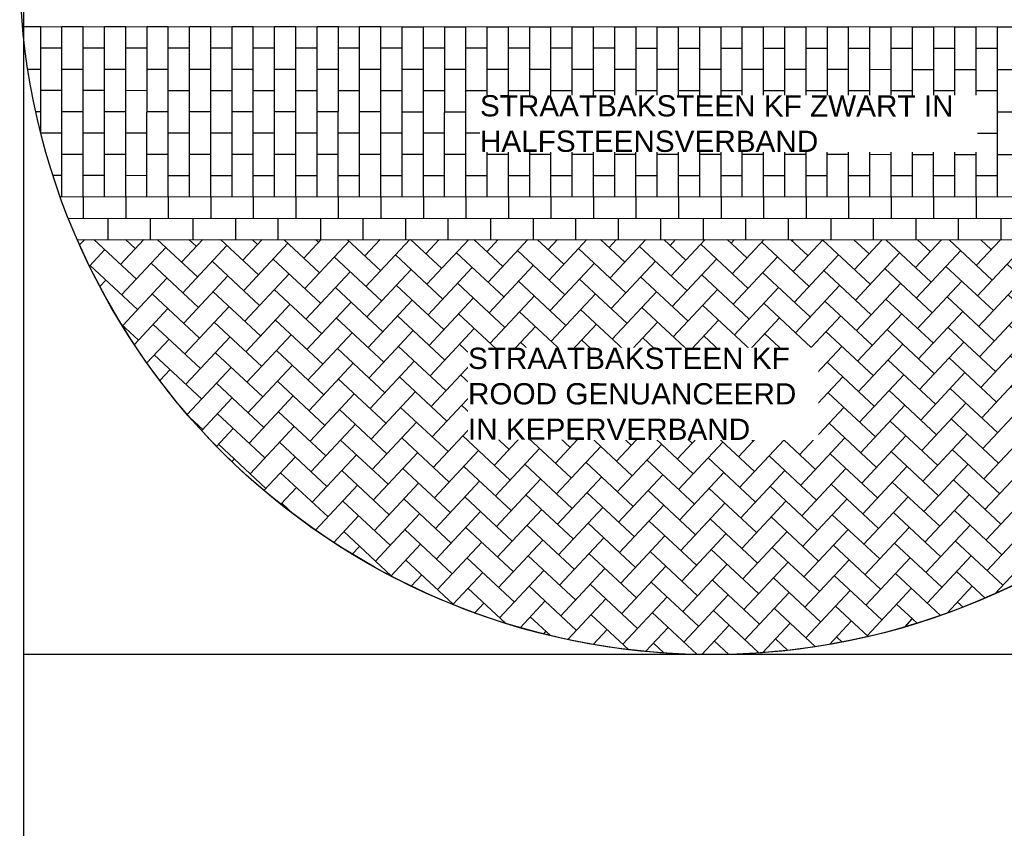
# Model space of a CAD drawing. Header units: metres. Extents: x 252743 to 254903, y 592696 to 593766.
# Tile 190 of 256: x 254463.91 to 254468.55, y 593466.77 to 593470.58. Entities that reach past the tile are written whole.
import ezdxf

# ---------------------------------------------------------------- set-up
doc = ezdxf.new("R2010")
doc.units = ezdxf.units.M
for name, color, linetype in [('N-WB-AANDUIDING PROFIEL', 4, 'Continuous'), ('N-WB-PROFIEL-ARC', 8, 'Continuous'), ('N-WB-PROFIEL-LIJN', 3, 'Continuous'), ('N-WB-PROFIEL-TEKST 50', 7, 'Continuous')]:
    doc.layers.add(name, color=color, linetype=linetype)
doc.layers.add('N-WB-PROFIEL-HULP', color=6, linetype='Continuous', plot=False)
doc.styles.add('N_STANDARD 50', font='arial.ttf', dxfattribs={"height": 0.1})

msp = doc.modelspace()

# ---------------------------------------------------------------- hatches: boundary and pattern name
at = {"layer": 'N-WB-PROFIEL-ARC'}
h = msp.add_hatch(dxfattribs=at)
h.set_pattern_fill('AR-HBONE', color=256, scale=0.001, angle=361.9806, style=0)
h.set_pattern_definition([(46.980637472, (43848.54019, 70695.49862), (-0.00496597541, 0.143598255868), [0.3048, -0.1016]), (136.980637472, (43848.60951, 70695.5729), (-0.00496597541, 0.143598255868), [0.3048, -0.1016])])
edge = h.paths.add_edge_path()
edge.add_arc((254467.1677, 593470.8442), 3.2527, 203.5369, 336.4247, ccw=False)
edge.add_line((254464.1856, 593469.5453), (254470.1488, 593469.5433))

# ---------------------------------------------------------------- linework, layer by layer
at = {"layer": 'N-WB-AANDUIDING PROFIEL', "lineweight": -3}
msp.add_circle((254467.1677, 593470.8442), 3.2527, dxfattribs=at)
at = {"layer": 'N-WB-PROFIEL-ARC'}
for p, q in [((254470.4064, 593470.5432), (254463.9287, 593470.5454)), ((254464.0139, 593470.5454), (254463.9287, 593470.5454)), ((254464.0138, 593470.0487), (254464.0139, 593470.5454)), ((254464.1137, 593469.7454), (254464.1139, 593470.5454)), ((254464.2139, 593470.5453), (254464.1139, 593470.5454)), ((254464.2137, 593469.7453), (254464.2139, 593470.5453)), ((254464.3137, 593469.7453), (254464.3139, 593470.5453)), ((254464.4139, 593470.5453), (254464.3139, 593470.5453)), ((254464.4137, 593469.7453), (254464.4139, 593470.5453)), ((254464.5137, 593469.7452), (254464.5139, 593470.5452)), ((254464.6139, 593470.5452), (254464.5139, 593470.5452)), ((254464.6137, 593469.7452), (254464.6139, 593470.5452)), ((254464.7137, 593469.7452), (254464.7139, 593470.5452)), ((254464.8139, 593470.5451), (254464.7139, 593470.5452)), ((254464.8137, 593469.7451), (254464.8139, 593470.5451)), ((254464.9137, 593469.7451), (254464.9139, 593470.5451)), ((254465.0139, 593470.5451), (254464.9139, 593470.5451)), ((254465.0137, 593469.7451), (254465.0139, 593470.5451)), ((254465.1137, 593469.745), (254465.1139, 593470.545)), ((254465.2139, 593470.545), (254465.1139, 593470.545)), ((254465.2137, 593469.745), (254465.2139, 593470.545)), ((254465.3137, 593469.745), (254465.3139, 593470.545)), ((254465.4139, 593470.5449), (254465.3139, 593470.545)), ((254465.4137, 593469.7449), (254465.4139, 593470.5449)), ((254465.5137, 593469.7449), (254465.5139, 593470.5449)), ((254465.6139, 593470.5449), (254465.5139, 593470.5449)), ((254465.6137, 593469.7449), (254465.6139, 593470.5449)), ((254465.7137, 593469.7448), (254465.7139, 593470.5448)), ((254465.8139, 593470.5448), (254465.7139, 593470.5448)), ((254465.8137, 593469.7448), (254465.8139, 593470.5448)), ((254465.9137, 593469.7448), (254465.9139, 593470.5448)), ((254466.0139, 593470.5447), (254465.9139, 593470.5448)), ((254466.0137, 593469.7447), (254466.0139, 593470.5447)), ((254466.1137, 593469.7447), (254466.1139, 593470.5447)), ((254466.2139, 593470.5446), (254466.1139, 593470.5447)), ((254466.2137, 593469.7446), (254466.2139, 593470.5446)), ((254466.3137, 593469.7446), (254466.3139, 593470.5446)), ((254466.4139, 593470.5446), (254466.3139, 593470.5446)), ((254466.4137, 593469.7446), (254466.4139, 593470.5446)), ((254466.5137, 593469.7445), (254466.5139, 593470.5445)), ((254466.6139, 593470.5445), (254466.5139, 593470.5445)), ((254466.6137, 593469.7445), (254466.6139, 593470.5445)), ((254466.7137, 593469.7445), (254466.7139, 593470.5445)), ((254466.8139, 593470.5444), (254466.7139, 593470.5445)), ((254466.8137, 593469.7444), (254466.8139, 593470.5444)), ((254466.9137, 593469.7444), (254466.9139, 593470.5444)), ((254467.0139, 593470.5444), (254466.9139, 593470.5444)), ((254467.0137, 593469.7444), (254467.0139, 593470.5444)), ((254467.1137, 593469.7443), (254467.1139, 593470.5443)), ((254467.2139, 593470.5443), (254467.1139, 593470.5443)), ((254467.2137, 593469.7443), (254467.2139, 593470.5443)), ((254467.3137, 593469.7443), (254467.3139, 593470.5443)), ((254467.4139, 593470.5442), (254467.3139, 593470.5443)), ((254467.4137, 593469.7442), (254467.4139, 593470.5442)), ((254467.5137, 593469.7442), (254467.5139, 593470.5442)), ((254467.6139, 593470.5442), (254467.5139, 593470.5442)), ((254467.6137, 593469.7442), (254467.6139, 593470.5442)), ((254467.7137, 593469.7441), (254467.7139, 593470.5441)), ((254467.8139, 593470.5441), (254467.7139, 593470.5441)), ((254467.8137, 593469.7441), (254467.8139, 593470.5441)), ((254467.9137, 593469.7441), (254467.9139, 593470.5441)), ((254468.0139, 593470.544), (254467.9139, 593470.5441)), ((254468.0137, 593469.744), (254468.0139, 593470.544)), ((254468.1137, 593469.744), (254468.1139, 593470.544)), ((254468.2139, 593470.544), (254468.1139, 593470.544)), ((254468.2137, 593469.744), (254468.2139, 593470.544)), ((254468.3137, 593469.7439), (254468.3139, 593470.5439)), ((254468.4139, 593470.5439), (254468.3139, 593470.5439)), ((254468.4137, 593469.7439), (254468.4139, 593470.5439)), ((254468.5137, 593469.7439), (254468.5139, 593470.5439)), ((254468.6139, 593470.5438), (254468.5139, 593470.5439)), ((254464.1139, 593470.4454), (254464.0139, 593470.4454)), ((254464.3139, 593470.4453), (254464.2139, 593470.4453)), ((254464.5139, 593470.4452), (254464.4139, 593470.4453)), ((254464.7139, 593470.4452), (254464.6139, 593470.4452)), ((254464.9139, 593470.4451), (254464.8139, 593470.4451)), ((254465.1139, 593470.445), (254465.0139, 593470.4451)), ((254465.3139, 593470.445), (254465.2139, 593470.445)), ((254465.5139, 593470.4449), (254465.4139, 593470.4449)), ((254465.7139, 593470.4448), (254465.6139, 593470.4449)), ((254465.9139, 593470.4448), (254465.8139, 593470.4448)), ((254466.1139, 593470.4447), (254466.0139, 593470.4447)), ((254466.3139, 593470.4446), (254466.2139, 593470.4446)), ((254466.5139, 593470.4445), (254466.4139, 593470.4446)), ((254466.7139, 593470.4445), (254466.6139, 593470.4445)), ((254466.9139, 593470.4444), (254466.8139, 593470.4444)), ((254467.1139, 593470.4443), (254467.0139, 593470.4444)), ((254467.3139, 593470.4443), (254467.2139, 593470.4443)), ((254467.5139, 593470.4442), (254467.4139, 593470.4442)), ((254467.7139, 593470.4441), (254467.6139, 593470.4442)), ((254467.9139, 593470.4441), (254467.8139, 593470.4441)), ((254468.1139, 593470.444), (254468.0139, 593470.444)), ((254468.3139, 593470.4439), (254468.2139, 593470.444)), ((254468.5139, 593470.4439), (254468.4139, 593470.4439)), ((254464.0139, 593470.3454), (254463.9535, 593470.3454)), ((254464.2139, 593470.3453), (254464.1139, 593470.3454)), ((254464.4139, 593470.3453), (254464.3139, 593470.3453)), ((254464.6139, 593470.3452), (254464.5139, 593470.3452)), ((254464.8139, 593470.3451), (254464.7139, 593470.3452)), ((254465.0139, 593470.3451), (254464.9139, 593470.3451)), ((254465.2139, 593470.345), (254465.1139, 593470.345)), ((254465.4139, 593470.3449), (254465.3139, 593470.345)), ((254465.6139, 593470.3449), (254465.5139, 593470.3449)), ((254465.8139, 593470.3448), (254465.7139, 593470.3448)), ((254466.0139, 593470.3447), (254465.9139, 593470.3448)), ((254466.2139, 593470.3446), (254466.1139, 593470.3447)), ((254466.4139, 593470.3446), (254466.3139, 593470.3446)), ((254466.6139, 593470.3445), (254466.5139, 593470.3445)), ((254466.8139, 593470.3444), (254466.7139, 593470.3445)), ((254467.0139, 593470.3444), (254466.9139, 593470.3444)), ((254467.2139, 593470.3443), (254467.1139, 593470.3443)), ((254467.4139, 593470.3442), (254467.3139, 593470.3443)), ((254467.6139, 593470.3442), (254467.5139, 593470.3442)), ((254467.8139, 593470.3441), (254467.7139, 593470.3441)), ((254468.0139, 593470.344), (254467.9139, 593470.3441)), ((254468.2139, 593470.344), (254468.1139, 593470.344)), ((254468.4139, 593470.3439), (254468.3139, 593470.3439)), ((254468.6139, 593470.3438), (254468.5139, 593470.3439)), ((254464.1138, 593470.2454), (254464.0138, 593470.2454)), ((254464.3138, 593470.2453), (254464.2138, 593470.2453)), ((254464.5138, 593470.2452), (254464.4138, 593470.2453)), ((254464.7138, 593470.2452), (254464.6138, 593470.2452)), ((254464.9138, 593470.2451), (254464.8138, 593470.2451)), ((254465.1138, 593470.245), (254465.0138, 593470.2451)), ((254465.3138, 593470.245), (254465.2138, 593470.245)), ((254465.5138, 593470.2449), (254465.4138, 593470.2449)), ((254465.7138, 593470.2448), (254465.6138, 593470.2449)), ((254465.9138, 593470.2448), (254465.8138, 593470.2448)), ((254466.1138, 593470.2447), (254466.0138, 593470.2447)), ((254466.3138, 593470.2446), (254466.2138, 593470.2446)), ((254466.5138, 593470.2445), (254466.4138, 593470.2446)), ((254466.7138, 593470.2445), (254466.6138, 593470.2445)), ((254466.9138, 593470.2444), (254466.8138, 593470.2444)), ((254467.1138, 593470.2443), (254467.0138, 593470.2444)), ((254467.3138, 593470.2443), (254467.2138, 593470.2443)), ((254467.5138, 593470.2442), (254467.4138, 593470.2442)), ((254467.7138, 593470.2441), (254467.6138, 593470.2442)), ((254467.9138, 593470.2441), (254467.8138, 593470.2441)), ((254468.1138, 593470.244), (254468.0138, 593470.244)), ((254468.3138, 593470.2439), (254468.2138, 593470.244)), ((254468.5138, 593470.2439), (254468.4138, 593470.2439)), ((254464.0138, 593470.1454), (254463.9909, 593470.1454)), ((254464.2138, 593470.1453), (254464.1138, 593470.1454)), ((254464.4138, 593470.1453), (254464.3138, 593470.1453)), ((254464.6138, 593470.1452), (254464.5138, 593470.1452)), ((254464.8138, 593470.1451), (254464.7138, 593470.1452)), ((254465.0138, 593470.1451), (254464.9138, 593470.1451)), ((254465.2138, 593470.145), (254465.1138, 593470.145)), ((254465.4138, 593470.1449), (254465.3138, 593470.145)), ((254465.6138, 593470.1449), (254465.5138, 593470.1449)), ((254465.8138, 593470.1448), (254465.7138, 593470.1448)), ((254466.0138, 593470.1447), (254465.9138, 593470.1448)), ((254466.2138, 593470.1446), (254466.1138, 593470.1447)), ((254466.4138, 593470.1446), (254466.3138, 593470.1446)), ((254466.6138, 593470.1445), (254466.5138, 593470.1445)), ((254466.8138, 593470.1444), (254466.7138, 593470.1445)), ((254467.0138, 593470.1444), (254466.9138, 593470.1444)), ((254467.2138, 593470.1443), (254467.1138, 593470.1443)), ((254467.4138, 593470.1442), (254467.3138, 593470.1443)), ((254467.6138, 593470.1442), (254467.5138, 593470.1442)), ((254467.8138, 593470.1441), (254467.7138, 593470.1441)), ((254468.0138, 593470.144), (254467.9138, 593470.1441)), ((254468.2138, 593470.144), (254468.1138, 593470.144)), ((254468.4138, 593470.1439), (254468.3138, 593470.1439)), ((254468.6138, 593470.1438), (254468.5138, 593470.1439)), ((254464.1138, 593470.0454), (254464.0138, 593470.0454)), ((254464.3138, 593470.0453), (254464.2138, 593470.0453)), ((254464.5138, 593470.0452), (254464.4138, 593470.0453)), ((254464.7138, 593470.0452), (254464.6138, 593470.0452)), ((254464.9138, 593470.0451), (254464.8138, 593470.0451)), ((254465.1138, 593470.045), (254465.0138, 593470.0451)), ((254465.3138, 593470.045), (254465.2138, 593470.045)), ((254465.5138, 593470.0449), (254465.4138, 593470.0449)), ((254465.7138, 593470.0448), (254465.6138, 593470.0449)), ((254465.9138, 593470.0448), (254465.8138, 593470.0448)), ((254466.1138, 593470.0447), (254466.0138, 593470.0447)), ((254466.3138, 593470.0446), (254466.2138, 593470.0446)), ((254466.5138, 593470.0445), (254466.4138, 593470.0446)), ((254466.7138, 593470.0445), (254466.6138, 593470.0445)), ((254466.9138, 593470.0444), (254466.8138, 593470.0444)), ((254467.1138, 593470.0443), (254467.0138, 593470.0444)), ((254467.3138, 593470.0443), (254467.2138, 593470.0443)), ((254467.5138, 593470.0442), (254467.4138, 593470.0442)), ((254467.7138, 593470.0441), (254467.6138, 593470.0442)), ((254467.9138, 593470.0441), (254467.8138, 593470.0441)), ((254468.1138, 593470.044), (254468.0138, 593470.044)), ((254468.3138, 593470.0439), (254468.2138, 593470.044)), ((254468.5138, 593470.0439), (254468.4138, 593470.0439)), ((254464.2137, 593469.9453), (254464.1137, 593469.9454)), ((254464.4137, 593469.9453), (254464.3137, 593469.9453)), ((254464.6137, 593469.9452), (254464.5137, 593469.9452)), ((254464.8137, 593469.9451), (254464.7137, 593469.9452)), ((254465.0137, 593469.9451), (254464.9137, 593469.9451)), ((254465.2137, 593469.945), (254465.1137, 593469.945)), ((254465.4137, 593469.9449), (254465.3137, 593469.945)), ((254465.6137, 593469.9449), (254465.5137, 593469.9449)), ((254465.8137, 593469.9448), (254465.7137, 593469.9448)), ((254466.0137, 593469.9447), (254465.9137, 593469.9448)), ((254466.2137, 593469.9446), (254466.1137, 593469.9447)), ((254466.4137, 593469.9446), (254466.3137, 593469.9446)), ((254466.6137, 593469.9445), (254466.5137, 593469.9445)), ((254466.8137, 593469.9444), (254466.7137, 593469.9445)), ((254467.0137, 593469.9444), (254466.9137, 593469.9444)), ((254467.2137, 593469.9443), (254467.1137, 593469.9443)), ((254467.4137, 593469.9442), (254467.3137, 593469.9443)), ((254467.6137, 593469.9442), (254467.5137, 593469.9442)), ((254467.8137, 593469.9441), (254467.7137, 593469.9441)), ((254468.0137, 593469.944), (254467.9137, 593469.9441)), ((254468.2137, 593469.944), (254468.1137, 593469.944)), ((254468.4137, 593469.9439), (254468.3137, 593469.9439)), ((254468.6137, 593469.9438), (254468.5137, 593469.9439)), ((254464.1137, 593469.8454), (254464.0722, 593469.8454)), ((254464.3137, 593469.8453), (254464.2137, 593469.8453)), ((254464.5137, 593469.8452), (254464.4137, 593469.8453)), ((254464.7137, 593469.8452), (254464.6137, 593469.8452)), ((254464.9137, 593469.8451), (254464.8137, 593469.8451)), ((254465.1137, 593469.845), (254465.0137, 593469.8451)), ((254465.3137, 593469.845), (254465.2137, 593469.845)), ((254465.5137, 593469.8449), (254465.4137, 593469.8449)), ((254465.7137, 593469.8448), (254465.6137, 593469.8449)), ((254465.9137, 593469.8448), (254465.8137, 593469.8448)), ((254466.1137, 593469.8447), (254466.0137, 593469.8447)), ((254466.3137, 593469.8446), (254466.2137, 593469.8446)), ((254466.5137, 593469.8445), (254466.4137, 593469.8446)), ((254466.7137, 593469.8445), (254466.6137, 593469.8445)), ((254466.9137, 593469.8444), (254466.8137, 593469.8444)), ((254467.1137, 593469.8443), (254467.0137, 593469.8444)), ((254467.3137, 593469.8443), (254467.2137, 593469.8443)), ((254467.5137, 593469.8442), (254467.4137, 593469.8442)), ((254467.7137, 593469.8441), (254467.6137, 593469.8442)), ((254467.9137, 593469.8441), (254467.8137, 593469.8441)), ((254468.1137, 593469.844), (254468.0137, 593469.844)), ((254468.3137, 593469.8439), (254468.2137, 593469.844)), ((254468.5137, 593469.8439), (254468.4137, 593469.8439)), ((254470.2283, 593469.7433), (254464.1062, 593469.7454)), ((254464.2137, 593469.745), (254464.2136, 593469.645)), ((254464.4137, 593469.7449), (254464.4136, 593469.6449)), ((254464.6137, 593469.7449), (254464.6136, 593469.6449)), ((254464.8137, 593469.7448), (254464.8136, 593469.6448)), ((254465.0137, 593469.7447), (254465.0136, 593469.6447)), ((254465.2137, 593469.7447), (254465.2136, 593469.6447)), ((254465.4137, 593469.7446), (254465.4136, 593469.6446)), ((254465.6137, 593469.7445), (254465.6136, 593469.6445)), ((254465.8137, 593469.7445), (254465.8136, 593469.6445)), ((254466.0137, 593469.7444), (254466.0136, 593469.6444)), ((254466.2137, 593469.7443), (254466.2136, 593469.6443)), ((254466.4137, 593469.7443), (254466.4136, 593469.6443)), ((254466.6137, 593469.7442), (254466.6136, 593469.6442)), ((254466.8137, 593469.7441), (254466.8136, 593469.6441)), ((254467.0137, 593469.7441), (254467.0136, 593469.6441)), ((254467.2137, 593469.744), (254467.2136, 593469.644)), ((254467.4137, 593469.7439), (254467.4136, 593469.6439)), ((254467.6137, 593469.7439), (254467.6136, 593469.6439)), ((254467.8137, 593469.7438), (254467.8136, 593469.6438)), ((254468.0137, 593469.7437), (254468.0136, 593469.6437)), ((254468.2137, 593469.7437), (254468.2136, 593469.6437)), ((254468.4137, 593469.7436), (254468.4136, 593469.6436)), ((254464.3294, 593469.6436), (254464.3294, 593469.5436)), ((254464.5294, 593469.6436), (254464.5294, 593469.5436)), ((254464.7294, 593469.6436), (254464.7294, 593469.5436)), ((254464.9294, 593469.6436), (254464.9294, 593469.5436)), ((254465.1294, 593469.6436), (254465.1294, 593469.5436)), ((254465.3294, 593469.6436), (254465.3294, 593469.5436)), ((254465.5294, 593469.6436), (254465.5294, 593469.5436)), ((254465.7294, 593469.6436), (254465.7294, 593469.5436)), ((254465.9294, 593469.6436), (254465.9294, 593469.5436)), ((254466.1294, 593469.6436), (254466.1294, 593469.5436)), ((254466.3294, 593469.6436), (254466.3294, 593469.5436)), ((254466.5294, 593469.6436), (254466.5294, 593469.5436)), ((254466.7294, 593469.6436), (254466.7294, 593469.5436)), ((254466.9294, 593469.6436), (254466.9294, 593469.5436)), ((254467.1294, 593469.6436), (254467.1294, 593469.5436)), ((254467.3294, 593469.6436), (254467.3294, 593469.5436)), ((254467.5294, 593469.6436), (254467.5294, 593469.5436)), ((254467.7294, 593469.6436), (254467.7294, 593469.5436)), ((254467.9294, 593469.6436), (254467.9294, 593469.5436)), ((254468.1294, 593469.6436), (254468.1294, 593469.5436)), ((254468.3294, 593469.6436), (254468.3294, 593469.5436)), ((254468.5294, 593469.6436), (254468.5294, 593469.5436)), ((254464.1856, 593469.5453), (254470.1488, 593469.5433))]:
    msp.add_line(p, q, dxfattribs=at)
at = {"layer": 'N-WB-PROFIEL-HULP'}
for p, q in [((254463.9336, 593482.2184), (254463.9336, 593451.4353)), ((254473.3334, 593467.5915), (254463.9336, 593467.5915))]:
    msp.add_line(p, q, dxfattribs=at)
msp.add_lwpolyline([(254470.1488, 593469.5433, -0.654929), (254464.1856, 593469.5453), (254470.1488, 593469.5433), (254470.1488, 593469.5433), (254470.1488, 593469.5433, -13.801624), (254470.1488, 593469.5433, 2.430821)], format="xyb", close=True, dxfattribs=at)
at = {"layer": 'N-WB-PROFIEL-LIJN'}
msp.add_line((254464.1441, 593469.6451), (254470.1905, 593469.6432), dxfattribs=at)

# ---------------------------------------------------------------- next in the draw order: texts
at = {"layer": 'N-WB-PROFIEL-TEKST 50', "lineweight": -3, "char_height": 0.1, "attachment_point": 1, "rotation": 359.9806, "style": 'N_STANDARD 50', "bg_fill": 3, "box_fill_scale": 1, "bg_fill_color": 256, "bg_fill_transparency": 0}
for s, insert, width in [('STRAATBAKSTEEN KF ZWART IN HALFSTEENSVERBAND ', (254466.0799, 593470.2241), 2.33996), ('STRAATBAKSTEEN KF\\PROOD GENUANCEERD\\PIN KEPERVERBAND', (254466.0235, 593469.0357), 1.647464)]:
    msp.add_mtext(s, dxfattribs=dict(at, insert=insert, width=width))

doc.saveas('drawing.dxf')
